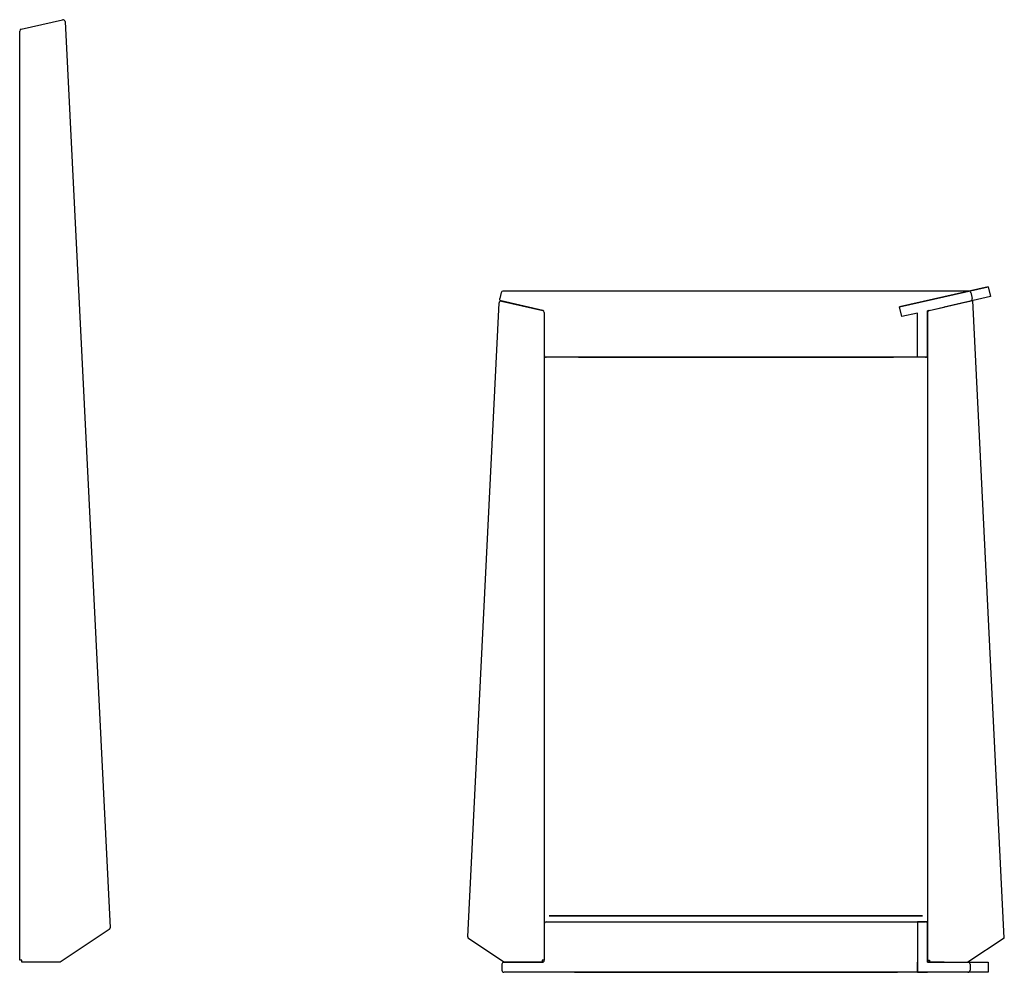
# Model space of a CAD drawing. Header units: centimetres. Extents: x -35.5 to 13.3, y 0 to 47.2.
import ezdxf

# ---------------------------------------------------------------- set-up
doc = ezdxf.new("R2010")
doc.units = ezdxf.units.CM
doc.header["$MEASUREMENT"] = 0
for name, color, linetype in [('Vincentsheppard_Maya_Large v2_Sketch1', 7, 'Continuous'), ('Vincentsheppard_Maya_Large v2_Sketch4', 7, 'Continuous'), ('Vincentsheppard_Maya_Large v2_Sketch5', 7, 'Continuous'), ('Vincentsheppard_Maya_Large v2_Sketch6', 7, 'Continuous'), ('Vincentsheppard_Maya_Large v2_Sketch7', 7, 'Continuous'), ('Vincentsheppard_Maya_Large v2_Sketch8', 7, 'Continuous')]:
    doc.layers.add(name, color=color, linetype=linetype)

msp = doc.modelspace()

# ---------------------------------------------------------------- linework, layer by layer
at = {"layer": 'Vincentsheppard_Maya_Large v2_Sketch1'}
for p, q in [((12.5, 34), (8.113, 33)), ((8.113, 33), (12.5, 34)), ((8.113, 33), (12.5, 34)), ((12.5, 34), (12.611, 33.513)), ((12.5, 34), (12.611, 33.513)), ((12.611, 33.513), (10.316, 32.989)), ((12.611, 33.513), (10.316, 32.989)), ((8.224, 32.513), (8.113, 33)), ((9.5, 32.803), (10.316, 32.989)), ((9.5, 30.5), (9.5, 32.803)), ((9, 32.689), (8.224, 32.513)), ((9, 30.5), (9, 32.689)), ((9.5, 30.5), (9, 30.5)), ((9, 2.5), (9, 0)), ((9.5, 2.5), (9, 2.5)), ((9.5, 2.5), (9.5, 0.5)), ((9.5, 0.5), (9.5, 2.5)), ((9.5, 0.5), (9.5, 2.5)), ((9, 0), (9, 0.5)), ((9.5, 0.5), (10.316, 0.5)), ((9.5, 0.5), (12.5, 0.5)), ((10.316, 0.5), (9.5, 0.5)), ((12.5, 0.5), (12.5, 0)), ((9, 0), (9.5, 0)), ((12.5, 0), (9, 0)), ((12.5, 0), (9, 0))]:
    msp.add_line(p, q, dxfattribs=at)
msp.add_point((0, 0), dxfattribs=at)
at = {"layer": 'Vincentsheppard_Maya_Large v2_Sketch4'}
for p, q in [((-11.645, 33.703), (-11.711, 33.41)), ((11.547, 33.78), (-11.547, 33.78)), ((11.645, 33.703), (11.711, 33.41)), ((-9.578, 32.821), (-11.636, 33.29)), ((9.578, 32.821), (11.636, 33.29)), ((11.357, 33.227), (11.734, 33.313)), ((13.3, 1.7), (11.734, 33.313)), ((-9.5, 32.724), (-9.5, 30.6)), ((9.578, 32.821), (9.5, 32.803)), ((9.5, 32.803), (9.5, 0.5)), ((9.5, 32.724), (9.5, 30.6)), ((9.4, 30.5), (-9.4, 30.5)), ((-9.4, 2.5), (9.4, 2.5)), ((-9.5, 2.4), (-9.5, 0.6)), ((9.5, 2.4), (9.5, 0.6)), ((13.3, 1.7), (11.5, 0.5)), ((-11.5, 0.5), (-9.6, 0.5)), ((9.5, 0.5), (9.5, 0.6)), ((9.5, 0.6), (9.6, 0.6)), ((9.5, 0.5), (11.5, 0.5)), ((9.6, 0.5), (9.5, 0.5)), ((9.6, 0.6), (9.6, 0.5)), ((9.6, 0.5), (11.5, 0.5)), ((-11.6, 0.4), (-11.6, 0.1)), ((11.5, 0), (-11.5, 0)), ((11.6, 0.4), (11.6, 0.1))]:
    msp.add_line(p, q, dxfattribs=at)
for centre, start, end in [((-11.547, 33.68), 90, 167.1604), ((11.547, 33.68), 12.8396, 90), ((-11.614, 33.388), 167.1604, 257.1604), ((11.614, 33.388), 282.8396, 12.8396), ((-9.6, 32.724), 0, 77.1604), ((9.6, 32.724), 102.8396, 180), ((-9.4, 30.6), 180, 270), ((9.4, 30.6), 270, 0), ((-9.4, 2.4), 90, 180), ((9.4, 2.4), 0, 90), ((-11.5, 0.4), 90, 180), ((-9.6, 0.6), 270, 0), ((9.6, 0.6), 180, 270), ((11.5, 0.4), 0, 90), ((-11.5, 0.1), 180, 270), ((11.5, 0.1), 270, 0)]:
    msp.add_arc(centre, 0.1, start, end, dxfattribs=at)
msp.add_point((0, 0), dxfattribs=at)
at = {"layer": 'Vincentsheppard_Maya_Large v2_Sketch5', "extrusion": (0, 1, 0)}
msp.add_circle((0, 0), 8, dxfattribs=at)
at = {"layer": 'Vincentsheppard_Maya_Large v2_Sketch5'}
msp.add_point((0, 0), dxfattribs=at)
at = {"layer": 'Vincentsheppard_Maya_Large v2_Sketch6', "extrusion": (0, 1, 0)}
for radius in [9.25, 8]:
    msp.add_circle((0, 0, 2.8), radius, dxfattribs=at)
at = {"layer": 'Vincentsheppard_Maya_Large v2_Sketch6'}
msp.add_point((0, 2.8), dxfattribs=at)
at = {"layer": 'Vincentsheppard_Maya_Large v2_Sketch7', "extrusion": (0, -1, 0)}
for radius in [7.8, 4]:
    msp.add_circle((0, 0, -30.5), radius, dxfattribs=at)
at = {"layer": 'Vincentsheppard_Maya_Large v2_Sketch7'}
msp.add_point((0, 30.5), dxfattribs=at)
at = {"layer": 'Vincentsheppard_Maya_Large v2_Sketch8'}
for p, q in [((-35.422, 46.77), (-33.373, 47.237)), ((-33.251, 47.144), (-31.024, 2.209)), ((-35.5, 0.6), (-35.5, 46.672)), ((-13.297, 1.757), (-11.74, 33.193)), ((-11.617, 33.286), (-9.578, 32.821)), ((-9.5, 32.724), (-9.5, 0.6)), ((-31.069, 2.121), (-33.5, 0.5)), ((-11.5, 0.5), (-13.253, 1.669)), ((-35.4, 0.6), (-35.5, 0.6)), ((-35.4, 0.5), (-35.4, 0.6)), ((-33.68, 0.5), (-35.4, 0.5)), ((-33.5, 0.5), (-33.68, 0.5)), ((-11.32, 0.5), (-11.5, 0.5)), ((-9.6, 0.5), (-11.32, 0.5)), ((-9.5, 0.6), (-9.6, 0.6)), ((-9.6, 0.6), (-9.6, 0.5))]:
    msp.add_line(p, q, dxfattribs=at)
for centre, start, end in [((-33.351, 47.139), 2.8367, 102.8396), ((-35.4, 46.672), 102.8396, 180), ((-11.64, 33.189), 77.1604, 177.1633), ((-9.6, 32.724), 360, 77.1604), ((-31.124, 2.204), 303.6901, 2.8367), ((-13.197, 1.752), 177.1633, 236.3099)]:
    msp.add_arc(centre, 0.1, start, end, dxfattribs=at)
msp.add_point((0, 0), dxfattribs=at)

doc.saveas('drawing.dxf')
